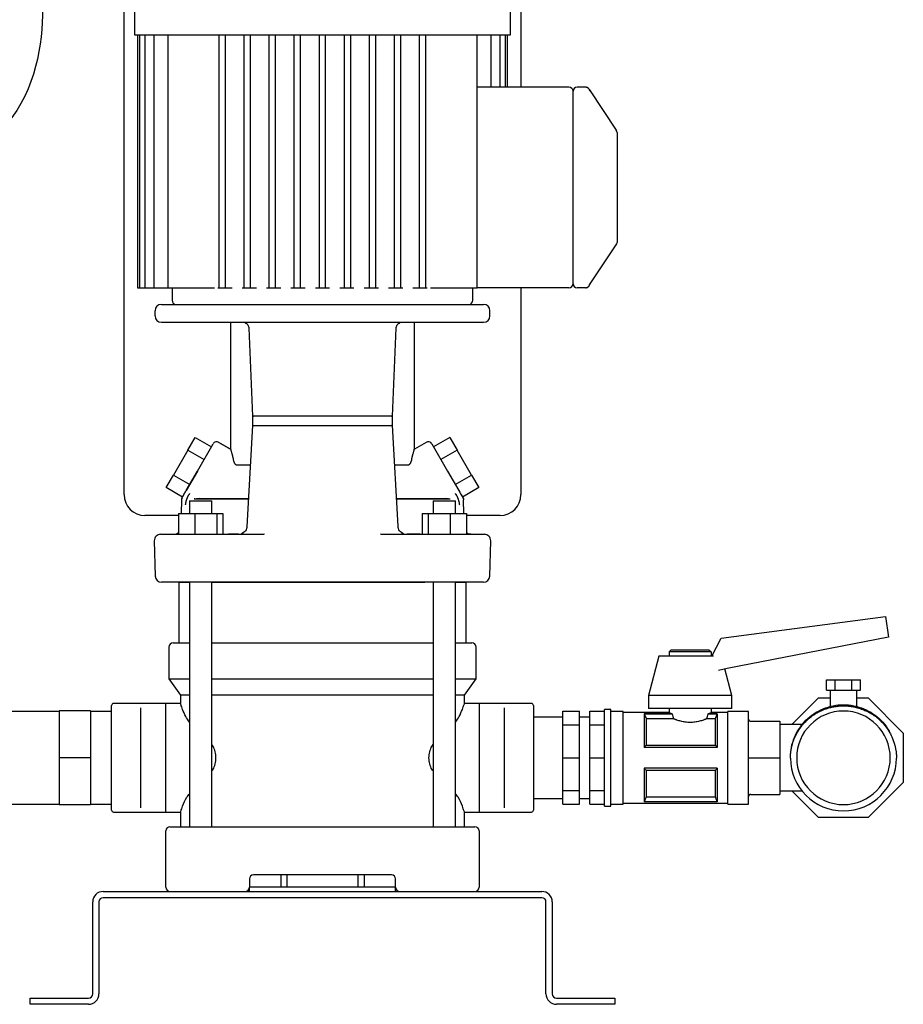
# Model space of a CAD drawing. Header units: millimetres. Extents: x 13 to 1796, y 12 to 744.
# Tile 6 of 7: x 1373 to 1796, y 12 to 483. Entities that reach past the tile are written whole.
import ezdxf

# ---------------------------------------------------------------- set-up
doc = ezdxf.new("R2010")
doc.units = ezdxf.units.MM

msp = doc.modelspace()

# ---------------------------------------------------------------- linework, layer by layer
at = {"color": 7, "linetype": 'Continuous', "lineweight": 25}
for p, q in [((1423.43, 255.73), (1423.43, 505.73)), ((1613.43, 505.73), (1613.43, 450.73)), ((1428.43, 502.73), (1428.43, 475.73)), ((1608.43, 475.73), (1608.43, 502.73)), ((1428.43, 475.73), (1518.43, 475.73)), ((1429.93, 475.73), (1429.93, 354.73)), ((1430.76, 475.73), (1430.76, 354.73)), ((1433.31, 475.73), (1433.31, 354.73)), ((1437.73, 475.73), (1437.73, 354.73)), ((1444.37, 475.73), (1444.37, 354.73)), ((1468.93, 354.73), (1468.93, 475.73)), ((1471.93, 354.73), (1471.93, 475.73)), ((1480.93, 354.73), (1480.93, 475.73)), ((1483.93, 354.73), (1483.93, 475.73)), ((1492.93, 354.73), (1492.93, 475.73)), ((1495.93, 354.73), (1495.93, 475.73)), ((1504.93, 354.73), (1504.93, 475.73)), ((1507.93, 354.73), (1507.93, 475.73)), ((1516.93, 354.73), (1516.93, 475.73)), ((1518.43, 475.73), (1608.43, 475.73)), ((1519.93, 354.73), (1519.93, 475.73)), ((1528.93, 354.73), (1528.93, 475.73)), ((1531.93, 354.73), (1531.93, 475.73)), ((1540.93, 354.73), (1540.93, 475.73)), ((1543.93, 354.73), (1543.93, 475.73)), ((1552.93, 354.73), (1552.93, 475.73)), ((1555.93, 354.73), (1555.93, 475.73)), ((1564.93, 354.73), (1564.93, 475.73)), ((1567.93, 354.73), (1567.93, 475.73)), ((1592.49, 442.74), (1592.49, 475.73)), ((1599.13, 450.73), (1599.13, 475.73)), ((1603.56, 450.73), (1603.56, 475.73)), ((1606.1, 450.73), (1606.1, 475.73)), ((1606.93, 450.73), (1606.93, 475.73)), ((1636.43, 450.73), (1592.49, 450.73)), ((1638.43, 442.73), (1638.43, 448.83)), ((1644.36, 450.73), (1640.33, 450.73)), ((1644.36, 450.73), (1644.36, 450.73)), ((1645.88, 450.04), (1645.52, 450.35)), ((1646.51, 448.93), (1646.31, 449.41)), ((1646.31, 449.41), (1659.1, 430.24)), ((1592.49, 354.73), (1592.49, 442.74)), ((1638.43, 362.73), (1638.43, 442.73)), ((1659.35, 429.65), (1659.1, 430.24)), ((1659.41, 429.42), (1659.24, 429.75)), ((1659.38, 429.2), (1659.38, 429.2)), ((1659.38, 429.2), (1659.43, 429.08)), ((1659.43, 425.8), (1659.43, 379.67)), ((1646.31, 356.06), (1659.1, 375.23)), ((1638.43, 360.63), (1638.43, 362.73)), ((1429.93, 354.73), (1430.76, 354.73)), ((1430.76, 354.73), (1432.26, 354.73)), ((1432.26, 354.73), (1433.31, 354.73)), ((1433.31, 354.73), (1434.81, 354.73)), ((1434.81, 354.73), (1437.73, 354.73)), ((1437.73, 354.73), (1439.23, 354.73)), ((1439.23, 354.73), (1444.37, 354.73)), ((1444.37, 354.73), (1445.87, 354.73)), ((1445.87, 354.73), (1465.29, 354.73)), ((1446.43, 354.73), (1446.43, 348.73)), ((1465.29, 354.73), (1466.73, 354.73)), ((1468.32, 354.73), (1468.93, 354.73)), ((1468.93, 354.73), (1470.43, 354.73)), ((1470.43, 354.73), (1471.93, 354.73)), ((1471.93, 354.73), (1475.13, 354.73)), ((1480, 354.73), (1480.93, 354.73)), ((1480.93, 354.73), (1482.43, 354.73)), ((1482.43, 354.73), (1483.93, 354.73)), ((1483.93, 354.73), (1486.81, 354.73)), ((1491.67, 354.73), (1492.93, 354.73)), ((1492.93, 354.73), (1494.43, 354.73)), ((1494.43, 354.73), (1495.93, 354.73)), ((1495.93, 354.73), (1498.49, 354.73)), ((1503.35, 354.73), (1504.93, 354.73)), ((1504.93, 354.73), (1506.43, 354.73)), ((1506.43, 354.73), (1507.93, 354.73)), ((1507.93, 354.73), (1510.16, 354.73)), ((1515.03, 354.73), (1516.93, 354.73)), ((1516.93, 354.73), (1518.43, 354.73)), ((1518.43, 354.73), (1519.93, 354.73)), ((1519.93, 354.73), (1521.84, 354.73)), ((1526.7, 354.73), (1528.93, 354.73)), ((1528.93, 354.73), (1530.43, 354.73)), ((1530.43, 354.73), (1531.93, 354.73)), ((1531.93, 354.73), (1533.51, 354.73)), ((1538.38, 354.73), (1540.93, 354.73)), ((1540.93, 354.73), (1542.43, 354.73)), ((1542.43, 354.73), (1543.93, 354.73)), ((1543.93, 354.73), (1545.19, 354.73)), ((1550.05, 354.73), (1552.93, 354.73)), ((1552.93, 354.73), (1554.43, 354.73)), ((1554.43, 354.73), (1555.93, 354.73)), ((1555.93, 354.73), (1556.86, 354.73)), ((1561.73, 354.73), (1564.93, 354.73)), ((1564.93, 354.73), (1566.43, 354.73)), ((1566.43, 354.73), (1567.93, 354.73)), ((1567.93, 354.73), (1568.54, 354.73)), ((1570.13, 354.73), (1571.57, 354.73)), ((1571.57, 354.73), (1590.99, 354.73)), ((1590.43, 348.73), (1590.43, 354.73)), ((1590.99, 354.73), (1592.49, 354.73)), ((1592.49, 354.73), (1592.49, 354.73)), ((1636.43, 354.73), (1592.49, 354.73)), ((1613.43, 354.73), (1613.43, 255.73)), ((1638.43, 356.63), (1638.43, 357.01)), ((1644.36, 354.73), (1640.33, 354.73)), ((1644.36, 354.73), (1644.37, 354.75)), ((1644.36, 354.73), (1644.46, 354.75)), ((1644.37, 354.75), (1644.46, 354.75)), ((1645.52, 355.12), (1645.88, 355.43)), ((1646.31, 356.06), (1646.51, 356.53)), ((1441.29, 346.73), (1595.57, 346.73)), ((1438.29, 341.23), (1438.29, 343.73)), ((1598.57, 341.23), (1598.57, 343.73)), ((1441.29, 338.23), (1595.57, 338.23)), ((1474.43, 338.23), (1474.43, 277.5)), ((1482.28, 338.23), (1482.53, 338.13)), ((1483.18, 335.33), (1484.9, 293.22)), ((1551.97, 293.24), (1553.68, 335.35)), ((1554.33, 338.13), (1554.58, 338.23)), ((1562.43, 277.5), (1562.43, 338.23)), ((1484.9, 293.22), (1484.98, 288.67)), ((1551.88, 288.67), (1551.97, 293.24)), ((1484.97, 288.8), (1482.25, 240.51)), ((1554.62, 240.54), (1551.89, 288.81)), ((1454.01, 277.06), (1457.47, 283.06)), ((1457.47, 283.06), (1465.26, 278.56)), ((1579.39, 283.06), (1571.6, 278.56)), ((1579.39, 283.06), (1582.86, 277.06)), ((1458.57, 266.97), (1466.1, 280)), ((1468.83, 280.73), (1474.43, 277.5)), ((1474.43, 277.5), (1468.83, 280.73)), ((1568.03, 280.73), (1562.43, 277.5)), ((1570.77, 280), (1578.29, 266.97)), ((1454.01, 277.06), (1447.08, 265.06)), ((1454.01, 277.06), (1461.8, 272.56)), ((1582.86, 277.06), (1575.06, 272.56)), ((1589.78, 265.06), (1582.86, 277.06)), ((1483.89, 269.81), (1477.47, 269.81)), ((1559.4, 269.81), (1553.09, 269.81)), ((1443.61, 259.06), (1447.08, 265.06)), ((1447.08, 265.06), (1454.87, 260.56)), ((1458.57, 266.97), (1453.22, 257.7)), ((1453.22, 257.7), (1458.57, 266.97)), ((1578.29, 266.97), (1583.64, 257.7)), ((1581.99, 260.56), (1589.78, 265.06)), ((1589.78, 265.06), (1593.25, 259.06)), ((1451.41, 254.56), (1443.61, 259.06)), ((1593.25, 259.06), (1585.45, 254.56)), ((1450.92, 253.23), (1450.75, 246.73)), ((1454.71, 252.73), (1454.71, 246.73)), ((1454.71, 252.73), (1463.59, 252.73)), ((1457.3, 253.73), (1457.02, 253.69)), ((1457.02, 253.69), (1457.3, 253.73)), ((1457.3, 253.73), (1457.29, 253.83)), ((1457.29, 253.83), (1457.3, 253.73)), ((1457.3, 253.73), (1482.95, 253.73)), ((1459.69, 253.84), (1458.89, 253.73)), ((1482.95, 253.73), (1458.89, 253.73)), ((1463.59, 252.73), (1465.47, 252.73)), ((1465.47, 246.73), (1465.47, 252.73)), ((1553.89, 253.73), (1579.57, 253.73)), ((1577.97, 253.73), (1553.89, 253.73)), ((1571.39, 252.73), (1571.39, 246.73)), ((1571.39, 252.73), (1573.27, 252.73)), ((1573.27, 252.73), (1582.15, 252.73)), ((1577.97, 253.73), (1577.14, 253.84)), ((1582.15, 246.73), (1582.15, 252.73)), ((1586.11, 246.73), (1585.94, 253.23)), ((1449.5, 245.73), (1433.43, 245.73)), ((1449.5, 246.73), (1449.5, 236.73)), ((1449.5, 246.73), (1457.26, 246.73)), ((1457.26, 246.73), (1457.26, 236.73)), ((1457.26, 246.73), (1467.85, 246.73)), ((1467.85, 246.73), (1467.85, 236.73)), ((1467.85, 246.73), (1470.69, 246.73)), ((1470.69, 246.73), (1470.69, 236.73)), ((1566.17, 246.73), (1566.17, 236.73)), ((1566.17, 246.73), (1569.01, 246.73)), ((1569.01, 246.73), (1569.01, 236.73)), ((1569.01, 246.73), (1579.61, 246.73)), ((1579.61, 246.73), (1579.61, 236.73)), ((1579.61, 246.73), (1587.36, 246.73)), ((1587.36, 246.73), (1587.36, 236.73)), ((1603.43, 245.73), (1587.36, 245.73)), ((1440.91, 236.73), (1447.89, 236.73)), ((1447.89, 236.73), (1460.09, 236.73)), ((1460.09, 236.73), (1464.01, 236.73)), ((1470.69, 236.73), (1477.94, 236.73)), ((1473.04, 236.73), (1477.94, 236.73)), ((1478.18, 236.73), (1473.5, 236.73)), ((1476.94, 236.73), (1476.93, 236.73)), ((1479.52, 236.73), (1480.96, 236.73)), ((1480.68, 236.73), (1479.8, 236.73)), ((1479.91, 236.73), (1480.96, 236.73)), ((1490.6, 236.74), (1488.92, 236.68)), ((1489.14, 236.73), (1489.06, 236.64)), ((1489.14, 236.73), (1490.35, 236.75)), ((1489.14, 236.73), (1490.35, 236.75)), ((1547.81, 236.68), (1546.18, 236.74)), ((1546.43, 236.75), (1547.72, 236.73)), ((1547.81, 236.68), (1547.72, 236.73)), ((1556.98, 236.73), (1556.19, 236.73)), ((1565.21, 236.73), (1558.92, 236.73)), ((1572.86, 236.73), (1576.77, 236.73)), ((1576.77, 236.73), (1588.97, 236.73)), ((1589.49, 236.73), (1587.36, 236.73)), ((1588.97, 236.73), (1595.95, 236.73)), ((1437.91, 233.65), (1438.35, 216.65)), ((1598.51, 216.65), (1598.95, 233.65)), ((1448.33, 213.73), (1441.35, 213.73)), ((1463.92, 213.73), (1448.33, 213.73)), ((1449.68, 213.73), (1449.68, 184.73)), ((1449.68, 213.73), (1454.71, 213.73)), ((1454.71, 213.73), (1454.71, 96.73)), ((1465.47, 96.73), (1465.47, 213.73)), ((1465.47, 213.73), (1518.43, 213.73)), ((1518.43, 213.73), (1567.35, 213.73)), ((1571.39, 213.73), (1571.39, 96.73)), ((1588.53, 213.73), (1572.95, 213.73)), ((1582.15, 96.73), (1582.15, 213.73)), ((1582.15, 213.73), (1587.18, 213.73)), ((1587.18, 184.73), (1587.18, 213.73)), ((1595.51, 213.73), (1588.53, 213.73)), ((1709.27, 186.97), (1788.03, 197.42)), ((1788.03, 197.42), (1789.34, 187.53)), ((1446.93, 184.73), (1454.71, 184.73)), ((1465.47, 184.73), (1518.43, 184.73)), ((1518.43, 184.73), (1571.39, 184.73)), ((1582.15, 184.73), (1589.93, 184.73)), ((1704.87, 178.38), (1709.27, 186.97)), ((1789.34, 187.53), (1712.08, 172.52)), ((1444.93, 182.73), (1444.93, 167.59)), ((1591.93, 167.59), (1591.93, 182.73)), ((1685.43, 181.38), (1684.43, 180.38)), ((1684.43, 180.38), (1684.43, 178.38)), ((1704.43, 180.38), (1684.43, 180.38)), ((1685.43, 181.38), (1703.43, 181.38)), ((1703.43, 181.38), (1704.43, 180.38)), ((1704.43, 180.38), (1704.43, 178.38)), ((1679.43, 178.38), (1674.43, 159.63)), ((1694.43, 178.38), (1679.43, 178.38)), ((1705.61, 178.38), (1694.43, 178.38)), ((1712.08, 172.52), (1707.95, 171.57)), ((1714.43, 159.63), (1711.06, 172.28)), ((1444.93, 167.59), (1450.43, 159.73)), ((1444.93, 167.59), (1454.71, 167.59)), ((1465.47, 167.59), (1518.43, 167.59)), ((1518.43, 167.59), (1571.39, 167.59)), ((1582.15, 167.59), (1591.93, 167.59)), ((1586.43, 159.73), (1591.93, 167.59)), ((1759.75, 162.13), (1759.75, 167.13)), ((1759.75, 167.13), (1763.79, 167.13)), ((1763.79, 162.13), (1763.79, 167.13)), ((1763.79, 167.13), (1771.87, 167.13)), ((1771.87, 162.13), (1771.87, 167.13)), ((1771.87, 167.13), (1775.91, 167.13)), ((1775.91, 162.13), (1775.91, 167.13)), ((1759.75, 162.13), (1763.79, 162.13)), ((1761.48, 162.13), (1761.48, 154.32)), ((1763.79, 162.13), (1771.87, 162.13)), ((1771.87, 162.13), (1775.91, 162.13)), ((1774.18, 154.32), (1774.18, 162.13)), ((1443.43, 155.73), (1418.43, 155.73)), ((1450.43, 155.73), (1443.43, 155.73)), ((1443.43, 153.72), (1443.43, 155.73)), ((1450.43, 159.73), (1450.43, 155.73)), ((1454.71, 159.73), (1450.43, 159.73)), ((1518.43, 159.73), (1465.47, 159.73)), ((1571.39, 159.73), (1518.43, 159.73)), ((1586.43, 159.73), (1582.15, 159.73)), ((1586.43, 155.73), (1586.43, 159.73)), ((1593.43, 155.73), (1586.43, 155.73)), ((1618.43, 155.73), (1593.43, 155.73)), ((1593.43, 155.73), (1593.43, 153.72)), ((1674.43, 159.63), (1674.43, 153.38)), ((1694.43, 159.63), (1674.43, 159.63)), ((1714.43, 159.63), (1694.43, 159.63)), ((1714.43, 153.38), (1714.43, 159.63)), ((1743.19, 145.61), (1755.96, 158.38)), ((1755.96, 158.38), (1761.48, 158.38)), ((1774.18, 158.38), (1779.7, 158.38)), ((1779.7, 158.38), (1796.48, 141.6)), ((1392.43, 151.88), (1342.43, 151.88)), ((1407.43, 152.23), (1392.43, 152.23)), ((1392.43, 152.23), (1392.43, 129.73)), ((1407.43, 152.23), (1407.43, 129.73)), ((1417.43, 151.88), (1407.43, 151.88)), ((1417.43, 129.73), (1417.43, 154.73)), ((1431.43, 141.27), (1431.43, 153.72)), ((1443.43, 141.27), (1443.43, 153.72)), ((1593.43, 153.72), (1593.43, 141.27)), ((1605.43, 153.72), (1605.43, 141.27)), ((1619.43, 154.73), (1619.43, 129.73)), ((1633.43, 151.98), (1641.43, 151.98)), ((1633.43, 145.46), (1633.43, 151.98)), ((1641.43, 145.46), (1641.43, 151.98)), ((1646.43, 151.98), (1653.43, 151.98)), ((1646.43, 145.46), (1646.43, 151.98)), ((1656.43, 152.88), (1653.43, 152.88)), ((1653.43, 129.73), (1653.43, 152.88)), ((1656.43, 129.73), (1656.43, 152.88)), ((1662.43, 151.88), (1656.43, 151.88)), ((1662.43, 129.73), (1662.43, 151.88)), ((1684.43, 151.38), (1662.43, 151.38)), ((1694.43, 153.38), (1674.43, 153.38)), ((1684.43, 153.38), (1684.43, 151.38)), ((1714.43, 153.38), (1694.43, 153.38)), ((1704.43, 153.38), (1704.43, 151.38)), ((1712.43, 151.38), (1704.43, 151.38)), ((1722.43, 151.88), (1712.43, 151.88)), ((1712.43, 129.73), (1712.43, 151.88)), ((1722.43, 129.73), (1722.43, 151.88)), ((1779.72, 151.67), (1780.01, 151.47)), ((1633.43, 149.21), (1619.43, 149.21)), ((1646.43, 149.21), (1641.43, 149.21)), ((1685.77, 150.8), (1672.43, 150.8)), ((1672.43, 150.8), (1672.43, 134.73)), ((1672.46, 150.74), (1685.77, 150.74)), ((1673.36, 148.42), (1673.36, 135.81)), ((1686.49, 148.42), (1673.36, 148.42)), ((1685.77, 150.74), (1685.77, 150.8)), ((1706.5, 148.42), (1702.37, 148.42)), ((1707.43, 150.8), (1703.09, 150.8)), ((1703.09, 150.8), (1703.09, 150.74)), ((1703.09, 150.74), (1707.4, 150.74)), ((1706.5, 135.81), (1706.5, 148.42)), ((1707.43, 150.8), (1707.43, 134.73)), ((1723.43, 147.23), (1737.43, 147.23)), ((1737.43, 147.23), (1737.43, 129.73)), ((1633.43, 145.46), (1641.43, 145.46)), ((1633.43, 129.73), (1633.43, 145.46)), ((1641.43, 129.73), (1641.43, 145.46)), ((1646.43, 145.46), (1653.43, 145.46)), ((1646.43, 129.73), (1646.43, 145.46)), ((1748.01, 145.61), (1737.43, 145.61)), ((1796.48, 141.6), (1796.48, 117.87)), ((1431.43, 118.2), (1431.43, 141.27)), ((1443.43, 118.2), (1443.43, 141.27)), ((1593.43, 141.27), (1593.43, 129.73)), ((1605.43, 141.27), (1605.43, 129.73)), ((1707.43, 134.73), (1672.43, 134.73)), ((1673.36, 135.81), (1706.5, 135.81)), ((1407.43, 129.73), (1392.43, 129.73)), ((1392.43, 129.73), (1392.43, 107.23)), ((1407.43, 129.73), (1407.43, 107.23)), ((1417.43, 104.73), (1417.43, 129.73)), ((1593.43, 129.73), (1593.43, 118.2)), ((1605.43, 129.73), (1605.43, 118.2)), ((1619.43, 129.73), (1619.43, 104.73)), ((1633.43, 129.73), (1641.43, 129.73)), ((1633.43, 114), (1633.43, 129.73)), ((1641.43, 114), (1641.43, 129.73)), ((1646.43, 114), (1646.43, 129.73)), ((1646.43, 129.73), (1653.43, 129.73)), ((1653.43, 106.58), (1653.43, 129.73)), ((1656.43, 106.58), (1656.43, 129.73)), ((1662.43, 107.58), (1662.43, 129.73)), ((1712.43, 107.58), (1712.43, 129.73)), ((1722.43, 107.58), (1722.43, 129.73)), ((1723.43, 129.73), (1737.43, 129.73)), ((1737.43, 129.73), (1737.43, 112.23)), ((1672.43, 124.73), (1672.43, 108.67)), ((1707.43, 124.73), (1672.43, 124.73)), ((1673.36, 123.65), (1673.36, 111.05)), ((1706.5, 123.65), (1673.36, 123.65)), ((1706.5, 111.05), (1706.5, 123.65)), ((1707.43, 124.73), (1707.43, 108.67)), ((1431.43, 105.74), (1431.43, 118.2)), ((1443.43, 105.74), (1443.43, 118.2)), ((1593.43, 118.2), (1593.43, 105.74)), ((1605.43, 118.2), (1605.43, 105.74)), ((1796.48, 117.87), (1779.7, 101.08)), ((1633.43, 114), (1641.43, 114)), ((1633.43, 107.49), (1633.43, 114)), ((1641.43, 107.49), (1641.43, 114)), ((1646.43, 114), (1653.43, 114)), ((1646.43, 107.49), (1646.43, 114)), ((1737.43, 113.86), (1748, 113.86)), ((1755.96, 101.08), (1743.19, 113.86)), ((1619.43, 110.26), (1633.43, 110.26)), ((1641.43, 110.26), (1646.43, 110.26)), ((1707.43, 108.67), (1672.43, 108.67)), ((1707.4, 108.73), (1672.46, 108.73)), ((1673.36, 111.05), (1706.5, 111.05)), ((1723.43, 112.23), (1737.43, 112.23)), ((1342.43, 107.58), (1392.43, 107.58)), ((1407.43, 107.23), (1392.43, 107.23)), ((1407.43, 107.58), (1417.43, 107.58)), ((1418.43, 103.73), (1443.43, 103.73)), ((1443.43, 103.73), (1443.43, 105.74)), ((1443.43, 103.73), (1450.43, 103.73)), ((1450.43, 103.73), (1450.43, 96.73)), ((1586.43, 96.73), (1586.43, 103.73)), ((1586.43, 103.73), (1593.43, 103.73)), ((1593.43, 105.74), (1593.43, 103.73)), ((1593.43, 103.73), (1618.43, 103.73)), ((1633.43, 107.49), (1641.43, 107.49)), ((1646.43, 107.49), (1653.43, 107.49)), ((1653.43, 106.58), (1656.43, 106.58)), ((1656.43, 107.58), (1662.43, 107.58)), ((1662.43, 108.08), (1712.43, 108.08)), ((1712.43, 107.58), (1722.43, 107.58)), ((1779.7, 101.08), (1755.96, 101.08)), ((1443.43, 67.73), (1443.43, 94.73)), ((1445.43, 96.73), (1456.43, 96.73)), ((1456.43, 96.73), (1580.43, 96.73)), ((1580.43, 96.73), (1591.43, 96.73)), ((1593.43, 94.73), (1593.43, 67.73)), ((1483.43, 71.73), (1483.43, 67.73)), ((1551.43, 73.73), (1485.43, 73.73)), ((1498.43, 73.73), (1498.43, 67.73)), ((1501.43, 73.73), (1501.43, 67.73)), ((1535.43, 73.73), (1535.43, 67.73)), ((1538.43, 73.73), (1538.43, 67.73)), ((1553.43, 67.73), (1553.43, 71.73)), ((1483.43, 65.73), (1483.43, 67.73)), ((1553.43, 67.73), (1483.43, 67.73)), ((1553.43, 65.73), (1553.43, 67.73)), ((1413.43, 65.73), (1623.43, 65.73)), ((1623.43, 62.73), (1413.43, 62.73)), ((1408.43, 16.73), (1408.43, 60.73)), ((1411.43, 60.73), (1411.43, 16.73)), ((1625.43, 16.73), (1625.43, 60.73)), ((1628.43, 60.73), (1628.43, 16.73)), ((1378.43, 11.73), (1378.43, 14.73)), ((1378.43, 14.73), (1383.43, 14.73)), ((1383.43, 14.73), (1406.43, 14.73)), ((1630.43, 14.73), (1653.43, 14.73)), ((1653.43, 14.73), (1658.43, 14.73)), ((1658.43, 14.73), (1658.43, 11.73)), ((1383.43, 11.73), (1378.43, 11.73)), ((1406.43, 11.73), (1383.43, 11.73)), ((1653.43, 11.73), (1630.43, 11.73)), ((1658.43, 11.73), (1653.43, 11.73))]:
    msp.add_line(p, q, dxfattribs=at)
at = {"color": 7, "linetype": 'Continuous', "lineweight": 25, "flags": 128}
for points in [[(1474.12, 236.73), (1475.98, 236.73), (1477.85, 236.73), (1479.72, 236.73), (1481.6, 236.73), (1483.48, 236.73), (1485.36, 236.73), (1487.25, 236.73), (1489.14, 236.73)], [(1547.72, 236.73), (1549.61, 236.73), (1551.5, 236.73), (1553.39, 236.73), (1555.27, 236.73), (1557.14, 236.73), (1559.02, 236.73), (1560.88, 236.73), (1562.75, 236.73)], [(1562.75, 213.73), (1554.82, 213.73), (1546.81, 213.73), (1538.75, 213.73), (1530.64, 213.73), (1522.5, 213.73), (1514.36, 213.73), (1506.22, 213.73), (1498.11, 213.73), (1490.05, 213.73), (1482.04, 213.73), (1474.11, 213.73)], [(1672.43, 150.8), (1672.45, 150.76), (1672.46, 150.74)], [(1707.4, 150.74), (1707.42, 150.77), (1707.43, 150.8)], [(1672.46, 108.73), (1672.44, 108.7), (1672.43, 108.67)], [(1707.43, 108.67), (1707.42, 108.7), (1707.4, 108.73)]]:
    msp.add_lwpolyline(points, dxfattribs=at)
at = {"color": 7, "linetype": 'Continuous', "lineweight": 25}
for centre, radius, start, end in [((1636.43, 448.73), 2, 2.8659, 90.0717), ((1640.33, 448.83), 1.9, 90, 180), ((1644.36, 448.73), 2, 33.6901, 64.5983), ((1657.43, 429.13), 2, 358.5812, 33.7209), ((1657.43, 376.34), 2, 326.3099, 0), ((1636.43, 356.73), 2, 270, 0), ((1640.33, 356.63), 1.9, 180, 270), ((1644.36, 356.73), 2, 295.3374, 328.2697), ((1441.29, 343.73), 3, 90, 180), ((1448.43, 348.73), 2, 180, 270), ((1588.43, 348.73), 2, 270, 0), ((1595.57, 343.73), 3, 0, 90), ((1441.29, 341.23), 3, 180, 270), ((1595.57, 341.23), 3, 270, 0), ((1467.83, 279), 2, 60, 150), ((1569.03, 279), 2, 30, 120), ((1433.43, 255.73), 10, 180, 270), ((1603.43, 255.73), 10, 270, 0), ((1440.91, 233.73), 3, 90.0002, 181.5), ((1447.37, 239.93), 3.2, 270, 311.737), ((1589.49, 239.93), 3.2, 228.263, 270), ((1595.95, 233.73), 3, 358.5, 89.9998), ((1441.35, 216.73), 3, 181.5, 270), ((1595.51, 216.73), 3, 270.0002, 358.5), ((1446.93, 182.73), 2, 90, 180), ((1589.93, 182.73), 2, 0, 90), ((1418.43, 154.73), 1, 90, 180), ((1618.43, 154.73), 1, 0, 90), ((1767.83, 129.73), 22.4, 0, 180), ((1767.83, 129.73), 25.4, 180.2613, 359.7387), ((1767.83, 129.73), 22.4, 180, 0), ((1418.43, 104.73), 1, 180, 270), ((1618.43, 104.73), 1, 270, 0), ((1445.43, 94.73), 2, 90, 180), ((1591.43, 94.73), 2, 0, 90), ((1485.43, 71.73), 2, 90, 180), ((1551.43, 71.73), 2, 0, 90), ((1445.43, 67.73), 2, 180, 270), ((1481.43, 67.73), 2, 270, 0), ((1555.43, 67.73), 2, 180, 270), ((1591.43, 67.73), 2, 270, 0), ((1413.43, 60.73), 5, 90, 180), ((1413.43, 60.73), 2, 90, 180), ((1623.43, 60.73), 5, 0, 90), ((1623.43, 60.73), 2, 0, 90), ((1406.43, 16.73), 2, 270, 0), ((1406.43, 16.73), 5, 270, 0), ((1630.43, 16.73), 5, 180, 270), ((1630.43, 16.73), 2, 180, 270)]:
    msp.add_arc(centre, radius, start, end, dxfattribs=at)
for points in [[(1384.55, 491.53), (1384.55, 457.98), (1376.76, 407.81), (1289.55, 401.25)], [(1508.93, 293.23), (1500.75, 293.23), (1492.75, 293.23), (1485.43, 293.23)], [(1527.93, 293.23), (1524.78, 293.23), (1518.43, 293.23), (1512.08, 293.23), (1508.93, 293.23)], [(1551.44, 293.23), (1544.11, 293.23), (1536.11, 293.23), (1527.93, 293.23)], [(1583.64, 257.7), (1584.31, 256.53), (1585.34, 254.77), (1585.68, 254.17), (1585.68, 254.17)], [(1451.19, 254.17), (1451.02, 253.89), (1450.93, 253.55), (1450.92, 253.23)], [(1458.89, 253.73), (1458.66, 253.73), (1458.42, 253.73), (1458.18, 253.73)], [(1578.68, 253.73), (1578.44, 253.73), (1578.2, 253.73), (1577.97, 253.73)], [(1585.68, 254.17), (1585.84, 253.89), (1585.94, 253.55), (1585.94, 253.23)], [(1672.46, 150.74), (1672.79, 149.93), (1673.09, 149.15), (1673.36, 148.42)], [(1685.77, 150.74), (1685.99, 149.93), (1686.23, 149.16), (1686.49, 148.42)], [(1702.37, 148.42), (1702.63, 149.16), (1702.87, 149.93), (1703.09, 150.74)], [(1706.5, 148.42), (1706.78, 149.15), (1707.08, 149.93), (1707.4, 150.74)], [(1673.36, 135.81), (1673.09, 135.47), (1672.79, 135.11), (1672.43, 134.73)], [(1707.43, 134.73), (1707.08, 135.11), (1706.78, 135.47), (1706.5, 135.81)], [(1742.43, 129.62), (1742.43, 129.66), (1742.43, 129.69), (1742.43, 129.73)], [(1672.43, 124.73), (1672.79, 124.36), (1673.09, 124), (1673.36, 123.65)], [(1706.5, 123.65), (1706.78, 124), (1707.08, 124.36), (1707.43, 124.73)], [(1673.36, 111.05), (1673.09, 110.31), (1672.79, 109.54), (1672.46, 108.73)], [(1707.4, 108.73), (1707.08, 109.54), (1706.78, 110.31), (1706.5, 111.05)]]:
    msp.add_open_spline(points, degree=3, dxfattribs=at)
for points, knots in [([(1645.7, 450.21), (1645.6, 450.29), (1645.39, 450.46), (1645.03, 450.62), (1644.65, 450.72), (1644.39, 450.72), (1644.36, 450.73)], [0, 0, 0, 0, 0.252386, 0.506441, 0.757181, 1, 1, 1, 1]), ([(1646.31, 449.41), (1646.22, 449.55), (1646.08, 449.76), (1646.06, 449.79), (1646.02, 449.84)], [0, 0, 0, 0, 0.660033, 1, 1, 1, 1]), ([(1659.43, 429.08), (1659.43, 429.03), (1659.43, 428.99), (1659.43, 428.71), (1659.43, 428.09), (1659.43, 427.07), (1659.43, 426.24), (1659.43, 425.8)], [0, 0, 0, 0, 0.044863, 0.255091, 0.452718, 0.702688, 1, 1, 1, 1]), ([(1659.43, 379.67), (1659.43, 379.15), (1659.43, 378.7), (1659.43, 377.89), (1659.43, 377.54), (1659.43, 376.97), (1659.43, 376.74), (1659.43, 376.42), (1659.43, 376.34), (1659.43, 376.34)], [0, 0, 0, 0, 0.25, 0.25, 0.5, 0.5, 0.75, 0.75, 1, 1, 1, 1]), ([(1638.43, 357.01), (1638.43, 357.02), (1638.43, 357.07), (1638.43, 357.15), (1638.43, 357.26), (1638.43, 357.4), (1638.43, 357.62), (1638.43, 357.94), (1638.43, 358.38), (1638.43, 358.88), (1638.43, 359.33), (1638.43, 359.7), (1638.43, 360), (1638.43, 360.31), (1638.43, 360.53), (1638.43, 360.63)], [0, 0, 0, 0, 0.031951, 0.073396, 0.124305, 0.184643, 0.25437, 0.365266, 0.499716, 0.626523, 0.745227, 0.80842, 0.871817, 0.936863, 1, 1, 1, 1]), ([(1644.36, 354.73), (1644.39, 354.74), (1644.65, 354.75), (1645.03, 354.84), (1645.39, 355), (1645.6, 355.17), (1645.7, 355.25)], [0, 0, 0, 0, 0.242819, 0.493559, 0.747614, 1, 1, 1, 1]), ([(1646.06, 355.68), (1646.07, 355.7), (1646.1, 355.74), (1646.23, 355.94), (1646.31, 356.06)], [0, 0, 0, 0, 0.388398, 1, 1, 1, 1]), ([(1481.31, 338.1), (1481.3, 338.08), (1481.28, 338.05), (1481.42, 337.96), (1481.64, 337.87), (1481.75, 337.82)], [0, 0, 0, 0, 0.225835, 0.62637, 1, 1, 1, 1]), ([(1481.31, 338.1), (1481.49, 337.92), (1482.05, 337.66), (1482.67, 336.98), (1483.09, 336.18), (1483.15, 335.61), (1483.18, 335.33)], [0, 0, 0, 0, 0.255438, 0.514773, 0.766234, 1, 1, 1, 1]), ([(1553.68, 335.35), (1553.71, 335.61), (1553.78, 336.18), (1554.19, 336.98), (1554.81, 337.66), (1555.37, 337.92), (1555.65, 338.05)], [0, 0, 0, 0, 0.2337558, 0.4852093, 0.7445443, 1, 1, 1, 1]), ([(1484.9, 293.22), (1484.9, 293.22), (1484.91, 293.22), (1484.97, 293.22), (1485.09, 293.22), (1485.24, 293.23), (1485.36, 293.23), (1485.43, 293.23)], [0, 0, 0, 0, 0.112937, 0.333882, 0.555811, 0.778093, 1, 1, 1, 1]), ([(1551.44, 293.23), (1551.49, 293.23), (1551.61, 293.24), (1551.76, 293.24), (1551.87, 293.24), (1551.95, 293.24), (1551.96, 293.24), (1551.96, 293.24)], [0, 0, 0, 0, 0.202295, 0.410468, 0.624015, 0.84223, 1, 1, 1, 1]), ([(1484.97, 288.8), (1484.98, 288.8), (1484.98, 288.82), (1485.05, 288.84), (1485.14, 288.84), (1485.23, 288.86), (1485.3, 288.89), (1485.38, 288.87), (1485.44, 288.82), (1485.48, 288.77), (1485.51, 288.73)], [0, 0, 0, 0, 0.1645778, 0.361387, 0.5592856, 0.5955754, 0.7627879, 0.8106303, 0.8646169, 1, 1, 1, 1]), ([(1485.51, 288.73), (1495.64, 288.73), (1507.03, 288.73), (1529.83, 288.73), (1541.23, 288.73), (1551.35, 288.73)], [0, 0, 0, 0, 0.5, 0.5, 1, 1, 1, 1]), ([(1551.35, 288.73), (1551.36, 288.76), (1551.38, 288.82), (1551.44, 288.87), (1551.51, 288.9), (1551.6, 288.9), (1551.73, 288.87), (1551.87, 288.85), (1551.87, 288.82), (1551.88, 288.81)], [0, 0, 0, 0, 0.079915, 0.151208, 0.224387, 0.309289, 0.457641, 0.744188, 1, 1, 1, 1]), ([(1474.43, 277.5), (1474.43, 277.5), (1474.43, 277.5), (1474.44, 277.48), (1474.44, 277.46), (1474.45, 277.43), (1474.46, 277.4), (1474.47, 277.35), (1474.49, 277.3), (1474.53, 277.17), (1474.6, 276.91), (1474.74, 276.41), (1474.92, 275.75), (1475.11, 275.06), (1475.28, 274.42), (1475.42, 273.88), (1475.56, 273.3), (1475.67, 272.88), (1475.72, 272.67)], [0, 0, 0, 0, 0.027094, 0.054182, 0.081282, 0.108411, 0.135587, 0.162828, 0.190151, 0.217574, 0.331792, 0.448321, 0.574796, 0.70506, 0.777094, 0.850158, 0.924409, 1, 1, 1, 1]), ([(1561.15, 272.67), (1561.17, 272.78), (1561.22, 272.99), (1561.3, 273.29), (1561.37, 273.59), (1561.45, 273.88), (1561.52, 274.15), (1561.59, 274.42), (1561.65, 274.67), (1561.78, 275.14), (1561.94, 275.75), (1562.12, 276.41), (1562.26, 276.91), (1562.34, 277.19), (1562.39, 277.35), (1562.41, 277.44), (1562.43, 277.49), (1562.43, 277.5), (1562.43, 277.5)], [0, 0, 0, 0, 0.037983, 0.075612, 0.112903, 0.149876, 0.18655, 0.222944, 0.259078, 0.294974, 0.425236, 0.551726, 0.668246, 0.78247, 0.837206, 0.891613, 0.94583, 1, 1, 1, 1]), ([(1477.47, 269.81), (1477.44, 269.81), (1477.39, 269.82), (1477.32, 269.83), (1477.25, 269.85), (1477.18, 269.87), (1477.11, 269.91), (1476.99, 269.98), (1476.81, 270.13), (1476.59, 270.41), (1476.36, 270.8), (1476.19, 271.18), (1476.04, 271.57), (1475.92, 271.91), (1475.81, 272.3), (1475.75, 272.56), (1475.72, 272.67)], [0, 0, 0, 0, 0.0292653, 0.0590243, 0.0892639, 0.1199708, 0.1511321, 0.1827358, 0.2882399, 0.403179, 0.5272034, 0.6763849, 0.7284469, 0.8323924, 0.9264547, 1, 1, 1, 1]), ([(1561.15, 272.67), (1561.13, 272.6), (1561.09, 272.44), (1561.02, 272.19), (1560.94, 271.93), (1560.84, 271.63), (1560.7, 271.24), (1560.54, 270.88), (1560.38, 270.59), (1560.23, 270.36), (1560.05, 270.13), (1559.85, 269.96), (1559.68, 269.87), (1559.54, 269.82), (1559.44, 269.82), (1559.4, 269.81)], [0, 0, 0, 0, 0.0477799, 0.1035517, 0.1675777, 0.2312308, 0.3236007, 0.4671721, 0.5343718, 0.5968648, 0.7118188, 0.8172697, 0.8800818, 0.9410246, 1, 1, 1, 1]), ([(1451.32, 254.41), (1451.33, 254.42), (1451.39, 254.52), (1451.76, 255.18), (1452.4, 256.27), (1452.94, 257.22), (1453.22, 257.7)], [0, 0, 0, 0, 0.049807, 0.410381, 0.700865, 1, 1, 1, 1]), ([(1452.9, 250.81), (1452.91, 250.93), (1452.94, 251.16), (1452.99, 251.5), (1453.05, 251.82), (1453.11, 252.13), (1453.18, 252.42), (1453.25, 252.69), (1453.32, 252.94), (1453.38, 253.18), (1453.45, 253.4), (1453.52, 253.6), (1453.61, 253.88), (1453.74, 254.22), (1453.91, 254.61), (1454.08, 254.97), (1454.26, 255.3), (1454.44, 255.59), (1454.61, 255.84), (1454.79, 256.06), (1454.92, 256.19), (1454.98, 256.25)], [0, 0, 0, 0, 0.0623115, 0.1217008, 0.1781811, 0.2317604, 0.282443, 0.3302309, 0.3751248, 0.4171244, 0.4562294, 0.4924395, 0.525755, 0.6036886, 0.6761384, 0.7431485, 0.8047808, 0.8611243, 0.9123069, 0.9585115, 1, 1, 1, 1]), ([(1581.89, 256.25), (1581.92, 256.21), (1581.99, 256.14), (1582.09, 256.03), (1582.19, 255.91), (1582.3, 255.77), (1582.4, 255.62), (1582.51, 255.45), (1582.61, 255.28), (1582.71, 255.09), (1582.82, 254.89), (1582.92, 254.68), (1583.02, 254.45), (1583.12, 254.21), (1583.22, 253.96), (1583.33, 253.66), (1583.45, 253.27), (1583.59, 252.78), (1583.74, 252.2), (1583.87, 251.53), (1583.93, 251.06), (1583.97, 250.81)], [0, 0, 0, 0, 0.02338, 0.048386, 0.075082, 0.10352, 0.13374, 0.165775, 0.199654, 0.235397, 0.273022, 0.312544, 0.353972, 0.397318, 0.442586, 0.489785, 0.562516, 0.649897, 0.751925, 0.868607, 1, 1, 1, 1]), ([(1482.25, 240.51), (1482.2, 240.18), (1482.1, 239.43), (1481.55, 238.39), (1480.74, 237.5), (1480.01, 237.16), (1479.66, 236.99)], [0, 0, 0, 0, 0.234662, 0.486169, 0.745037, 1, 1, 1, 1]), ([(1557.21, 236.99), (1556.85, 237.16), (1556.13, 237.5), (1555.31, 238.39), (1554.76, 239.43), (1554.67, 240.18), (1554.62, 240.54)], [0, 0, 0, 0, 0.254974, 0.513848, 0.765352, 1, 1, 1, 1]), ([(1464.01, 236.73), (1464.82, 236.73), (1465.65, 236.73), (1467.33, 236.73), (1468.18, 236.73), (1469.89, 236.73), (1470.75, 236.73), (1472.44, 236.73), (1473.28, 236.73), (1474.12, 236.73)], [0, 0, 0, 0, 0.25, 0.25, 0.5, 0.5, 0.75, 0.75, 1, 1, 1, 1]), ([(1562.75, 236.73), (1563.58, 236.73), (1564.42, 236.73), (1566.11, 236.73), (1566.97, 236.73), (1568.68, 236.73), (1569.53, 236.73), (1571.21, 236.73), (1572.04, 236.73), (1572.86, 236.73)], [0, 0, 0, 0, 0.25, 0.25, 0.5, 0.5, 0.75, 0.75, 1, 1, 1, 1]), ([(1474.11, 213.73), (1473.27, 213.73), (1472.42, 213.73), (1470.72, 213.73), (1469.85, 213.73), (1468.12, 213.73), (1467.26, 213.73), (1465.57, 213.73), (1464.74, 213.73), (1463.92, 213.73)], [0, 0, 0, 0, 0.25, 0.25, 0.5, 0.5, 0.75, 0.75, 1, 1, 1, 1]), ([(1572.95, 213.73), (1572.12, 213.73), (1571.29, 213.73), (1569.6, 213.73), (1568.74, 213.73), (1567.01, 213.73), (1566.15, 213.73), (1564.44, 213.73), (1563.59, 213.73), (1562.75, 213.73)], [0, 0, 0, 0, 0.25, 0.25, 0.5, 0.5, 0.75, 0.75, 1, 1, 1, 1]), ([(1451.48, 152.86), (1451.32, 153.31), (1451.02, 154.17), (1450.68, 155.07), (1450.49, 155.58), (1450.41, 155.79), (1450.43, 155.73), (1450.43, 155.73)], [0, 0, 0, 0, 0.257851, 0.499351, 0.751986, 0.999816, 1, 1, 1, 1]), ([(1585.38, 152.86), (1585.54, 153.29), (1585.84, 154.16), (1586.18, 155.06), (1586.37, 155.58), (1586.45, 155.79), (1586.43, 155.73), (1586.43, 155.73)], [0, 0, 0, 0, 0.2503419, 0.4993515, 0.7499036, 0.999816, 1, 1, 1, 1]), ([(1454.71, 146.82), (1454.09, 147.72), (1452.71, 149.7), (1451.91, 151.74), (1451.48, 152.86)], [0, 0, 0, 0, 0.4541732, 1, 1, 1, 1]), ([(1582.15, 146.82), (1582.77, 147.72), (1584.15, 149.7), (1584.95, 151.74), (1585.38, 152.86)], [0, 0, 0, 0, 0.4541732, 1, 1, 1, 1]), ([(1684.43, 151.38), (1684.43, 151.38), (1684.43, 151.38), (1684.45, 151.38), (1684.47, 151.37), (1684.5, 151.35), (1684.53, 151.33), (1684.58, 151.31), (1684.64, 151.29), (1684.7, 151.26), (1684.79, 151.22), (1684.91, 151.16), (1685.08, 151.09), (1685.28, 151), (1685.51, 150.91), (1685.68, 150.83), (1685.77, 150.8)], [0, 0, 0, 0, 0.05443, 0.109116, 0.164069, 0.219299, 0.274814, 0.330624, 0.386738, 0.443166, 0.499915, 0.593465, 0.690218, 0.790205, 0.893457, 1, 1, 1, 1]), ([(1703.09, 150.8), (1703.14, 150.82), (1703.24, 150.86), (1703.38, 150.92), (1703.51, 150.97), (1703.63, 151.02), (1703.74, 151.07), (1703.84, 151.12), (1703.93, 151.16), (1704.01, 151.19), (1704.11, 151.24), (1704.22, 151.28), (1704.31, 151.33), (1704.38, 151.36), (1704.42, 151.38), (1704.43, 151.38), (1704.43, 151.38)], [0, 0, 0, 0, 0.059497, 0.117977, 0.175447, 0.231909, 0.287369, 0.341832, 0.395303, 0.447788, 0.499293, 0.601372, 0.702429, 0.802516, 0.901687, 1, 1, 1, 1]), ([(1742.43, 129.73), (1742.53, 131.4), (1742.72, 134.72), (1744.23, 139.51), (1746.57, 143.93), (1749.76, 147.81), (1753.63, 150.99), (1758.05, 153.35), (1762.85, 154.81), (1767.83, 155.29), (1772.82, 154.81), (1777.61, 153.35), (1782.04, 150.99), (1785.87, 147.79), (1788.57, 144.73), (1789.63, 142.6), (1789.95, 141.97)], [0, 0, 0, 0, 0.074858, 0.148647, 0.223331, 0.298305, 0.372221, 0.446674, 0.521706, 0.595873, 0.67004, 0.745073, 0.819526, 0.893441, 0.968415, 1, 1, 1, 1]), ([(1742.43, 129.62), (1742.43, 129.78), (1742.44, 130.11), (1742.46, 130.6), (1742.49, 131.07), (1742.53, 131.53), (1742.57, 131.97), (1742.62, 132.39), (1742.67, 132.81), (1742.73, 133.2), (1742.79, 133.58), (1742.85, 133.94), (1742.92, 134.29), (1742.99, 134.63), (1743.06, 134.94), (1743.13, 135.25), (1743.2, 135.54), (1743.27, 135.81), (1743.34, 136.07), (1743.51, 136.67), (1743.81, 137.61), (1744.34, 139.02), (1745.08, 140.67), (1746.29, 142.86), (1748.04, 145.34), (1749.94, 147.36), (1751.64, 148.86), (1752.76, 149.71), (1753.74, 150.38), (1754.45, 150.84), (1755.19, 151.27), (1755.69, 151.54), (1755.95, 151.67)], [0, 0, 0, 0, 0.018463, 0.036392, 0.053787, 0.070644, 0.086962, 0.10274, 0.117979, 0.132677, 0.146835, 0.160454, 0.173534, 0.186076, 0.198082, 0.209552, 0.220489, 0.230894, 0.240769, 0.250116, 0.299834, 0.349892, 0.415862, 0.500084, 0.625468, 0.750015, 0.805926, 0.875043, 0.905811, 0.936902, 0.968304, 1, 1, 1, 1]), ([(1755.95, 151.67), (1756.1, 151.75), (1756.42, 151.92), (1756.94, 152.17), (1757.51, 152.43), (1758.14, 152.7), (1758.83, 152.97), (1759.59, 153.24), (1760.41, 153.51), (1761.29, 153.76), (1762.23, 153.99), (1763.24, 154.2), (1764.31, 154.37), (1765.43, 154.5), (1766.61, 154.59), (1768.05, 154.62), (1769.69, 154.56), (1771.45, 154.37), (1773.08, 154.08), (1774.55, 153.72), (1775.87, 153.32), (1777.04, 152.89), (1778.06, 152.47), (1778.94, 152.07), (1779.47, 151.8), (1779.72, 151.67)], [0, 0, 0, 0, 0.020799, 0.04393, 0.069399, 0.097206, 0.127351, 0.159824, 0.194614, 0.231698, 0.271049, 0.312627, 0.356382, 0.402252, 0.450161, 0.50002, 0.576731, 0.648606, 0.715351, 0.77675, 0.832651, 0.88296, 0.927629, 0.96664, 1, 1, 1, 1]), ([(1779.72, 151.67), (1779.86, 151.6), (1780.15, 151.44), (1780.58, 151.2), (1781, 150.96), (1781.41, 150.7), (1781.82, 150.45), (1782.22, 150.18), (1782.93, 149.69), (1783.96, 148.91), (1785.67, 147.42), (1787.62, 145.33), (1789.53, 142.63), (1791.12, 139.63), (1791.95, 137.39), (1792.35, 135.97), (1792.45, 135.57), (1792.57, 135.09), (1792.69, 134.54), (1792.82, 133.91), (1792.94, 133.21), (1793.05, 132.42), (1793.14, 131.56), (1793.21, 130.61), (1793.22, 129.96), (1793.23, 129.62)], [0, 0, 0, 0, 0.018137, 0.036189, 0.054153, 0.072025, 0.089804, 0.107486, 0.125071, 0.184633, 0.250044, 0.375711, 0.499832, 0.614195, 0.749714, 0.762277, 0.777571, 0.795613, 0.816419, 0.840005, 0.866388, 0.895576, 0.927577, 0.962389, 1, 1, 1, 1]), ([(1702.37, 148.42), (1702.3, 148.39), (1702.17, 148.33), (1701.96, 148.25), (1701.74, 148.16), (1701.52, 148.07), (1701.29, 147.99), (1701.05, 147.9), (1700.6, 147.74), (1699.91, 147.5), (1698.91, 147.22), (1697.86, 146.98), (1696.75, 146.79), (1695.61, 146.68), (1694.44, 146.63), (1693.27, 146.67), (1692.12, 146.79), (1691.01, 146.98), (1689.95, 147.22), (1688.96, 147.5), (1688.2, 147.76), (1687.63, 147.96), (1687.23, 148.12), (1686.84, 148.27), (1686.61, 148.37), (1686.49, 148.42)], [0, 0, 0, 0, 0.017919, 0.035786, 0.053616, 0.071425, 0.089229, 0.107044, 0.124886, 0.187861, 0.249934, 0.312992, 0.374874, 0.437316, 0.49923, 0.561553, 0.624466, 0.686549, 0.749828, 0.812021, 0.875131, 0.90633, 0.937484, 0.968679, 1, 1, 1, 1]), ([(1722.43, 148.23), (1722.43, 148.11), (1722.45, 147.99), (1722.55, 147.74), (1722.63, 147.62), (1722.82, 147.43), (1722.94, 147.35), (1723.19, 147.25), (1723.31, 147.23), (1723.43, 147.23)], [0, 0, 0, 0, 0.25, 0.25, 0.5, 0.5, 0.75, 0.75, 1, 1, 1, 1]), ([(1467.45, 129.73), (1467.37, 130.72), (1467.21, 132.7), (1466.35, 134.85), (1465.68, 135.77), (1465.47, 136.05)], [0, 0, 0, 0, 0.411232, 0.82331, 1, 1, 1, 1]), ([(1571.39, 123.42), (1571.19, 123.69), (1570.51, 124.6), (1569.7, 126.75), (1569.27, 129.72), (1569.69, 132.69), (1570.51, 134.85), (1571.18, 135.77), (1571.39, 136.05)], [0, 0, 0, 0, 0.087062, 0.293214, 0.499098, 0.704939, 0.911208, 1, 1, 1, 1]), ([(1465.47, 123.42), (1465.68, 123.69), (1466.35, 124.61), (1467.2, 126.76), (1467.37, 128.74), (1467.45, 129.73)], [0, 0, 0, 0, 0.17502, 0.587784, 1, 1, 1, 1]), ([(1722.43, 129.73), (1722.43, 129.73), (1722.45, 129.73), (1722.55, 129.73), (1722.63, 129.73), (1722.82, 129.73), (1722.94, 129.73), (1723.19, 129.73), (1723.31, 129.73), (1723.43, 129.73)], [0, 0, 0, 0, 0.25, 0.25, 0.5, 0.5, 0.75, 0.75, 1, 1, 1, 1]), ([(1451.48, 106.61), (1452.02, 108.03), (1452.79, 110.04), (1454.28, 111.96), (1454.71, 112.52)], [0, 0, 0, 0, 0.708182, 1, 1, 1, 1]), ([(1585.38, 106.61), (1584.84, 108.03), (1584.08, 110.04), (1582.58, 111.96), (1582.15, 112.52)], [0, 0, 0, 0, 0.708182, 1, 1, 1, 1]), ([(1723.43, 112.23), (1723.31, 112.23), (1723.19, 112.21), (1722.94, 112.11), (1722.82, 112.04), (1722.63, 111.84), (1722.55, 111.72), (1722.45, 111.48), (1722.43, 111.35), (1722.43, 111.23)], [0, 0, 0, 0, 0.25, 0.25, 0.5, 0.5, 0.75, 0.75, 1, 1, 1, 1]), ([(1450.43, 103.73), (1450.44, 103.77), (1450.47, 103.84), (1450.69, 104.41), (1451.01, 105.29), (1451.32, 106.16), (1451.48, 106.61)], [0, 0, 0, 0, 0.247593, 0.500192, 0.741902, 1, 1, 1, 1]), ([(1586.43, 103.73), (1586.42, 103.77), (1586.39, 103.84), (1586.17, 104.42), (1585.84, 105.3), (1585.54, 106.17), (1585.38, 106.61)], [0, 0, 0, 0, 0.249669, 0.500191, 0.749421, 1, 1, 1, 1])]:
    msp.add_open_spline(points, degree=3, knots=knots, dxfattribs=at)

doc.saveas('drawing.dxf')
